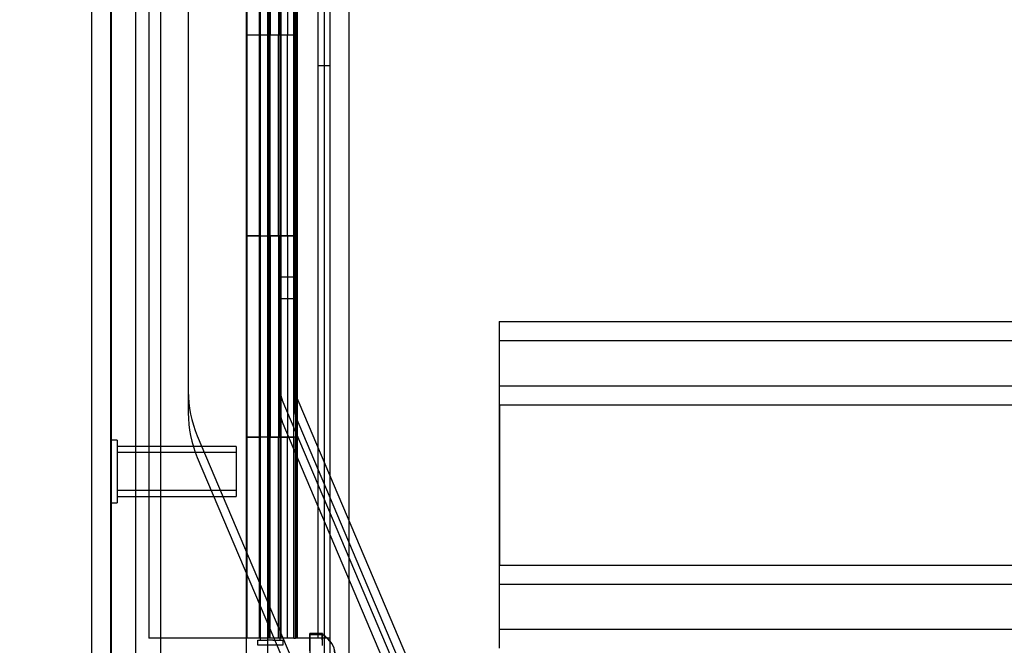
# Model space of a CAD drawing. Header units: inches. Extents: x 1 to 359, y -2 to 239.
# Tile 42 of 82: x 176.61 to 181.51, y 89.35 to 92.46. Entities that reach past the tile are written whole.
import ezdxf
from ezdxf.enums import TextEntityAlignment as Align
from ezdxf.lldxf.tags import DXFTag

# ---------------------------------------------------------------- set-up
doc = ezdxf.new("R2010")
doc.units = ezdxf.units.IN
doc.header["$MEASUREMENT"] = 0
for name, color, linetype in [('COM53964-1', 7, 'Continuous'), ('COM54746-60', 7, 'Continuous'), ('COM70220', 7, 'Continuous'), ('COM70739-9', 7, 'Continuous'), ('COM70839-3', 7, 'Continuous'), ('COM71196-6', 7, 'Continuous'), ('COM71301-1', 7, 'Continuous'), ('Default', 7, 'Continuous'), ('NTS18147', 7, 'Continuous'), ('STD26258', 7, 'Continuous')]:
    doc.layers.add(name, color=color, linetype=linetype)
doc.styles.add('SEACAD_Times_New_Roman', font='times.ttf')
tags = doc.linetypes.add('HIDDEN2', pattern=[0.1875, 0.125, -0.0625]).pattern_tags.tags
tags[6:7] = [DXFTag(74, 4), DXFTag(75, 0), DXFTag(340, '0'), DXFTag(46, 0.0), DXFTag(50, 0.0), DXFTag(44, 0.0), DXFTag(45, 0.0)]
tags[4:5] = [DXFTag(74, 4), DXFTag(75, 0), DXFTag(340, '0'), DXFTag(46, 0.0), DXFTag(50, 0.0), DXFTag(44, 0.0), DXFTag(45, 0.0)]
doc.dimstyles.new('HAMMOND_(STH_-_300x200)', dxfattribs={"dimtxt": 1.5, "dimasz": 1.875, "dimexe": 0.75, "dimexo": 0.75, "dimgap": 0.375, "dimtad": 0, "dimtih": 1, "dimtoh": 1, "dimzin": 0, "dimdsep": 46, "dimtxsty": 'SEACAD_Times_New_Roman', "dimblk1": '_SE_FILLED', "dimblk2": '_SE_FILLED', "dimsah": 1, "dimcen": 0.75, "dimadec": 0, "dimazin": 0, "dimtfac": 0.8, "dimtofl": 0, "dimtmove": 0, "dimatfit": 3, "dimfxl": 1, "dimtolj": 1, "dimtzin": 0, "dimarcsym": 0})

# ---------------------------------------------------------------- blocks, each defined once
blk = doc.blocks.new('SE4')
at = {"layer": 'COM53964-1', "color": 7, "linetype": 'HIDDEN2'}
for p, q in [((178.9951, 90.9569), (178.9951, 90.8189)), ((178.9951, 90.9569), (195.3701, 90.9569)), ((178.9961, 90.8189), (178.9961, 90.9569)), ((178.9951, 90.8619), (195.3701, 90.8619)), ((178.9951, 90.8189), (178.9951, 89.4699)), ((178.9961, 90.6809), (178.9961, 90.8189)), ((178.9961, 90.5429), (178.9961, 90.6809)), ((178.9951, 90.6379), (195.3701, 90.6379)), ((178.9951, 90.5429), (195.3701, 90.5429)), ((178.9961, 90.5429), (178.9961, 89.7459)), ((178.9951, 89.7459), (195.3701, 89.7459)), ((178.9961, 89.6079), (178.9961, 89.7459)), ((178.9951, 89.6509), (195.3701, 89.6509)), ((178.9961, 89.4699), (178.9961, 89.6079)), ((178.9951, 89.4699), (178.9951, 89.3319)), ((178.9961, 89.3319), (178.9961, 89.4699)), ((178.9951, 89.4269), (195.3701, 89.4269))]:
    blk.add_line(p, q, dxfattribs=at)
at = {"layer": 'COM54746-60', "color": 7, "linetype": 'HIDDEN2'}
for p, q in [((177.2505, 149.3819), (177.2505, 89.3819)), ((178.0911, 149.3819), (178.0911, 89.3819)), ((177.8051, 148.3818), (177.8051, 89.3819)), ((177.9051, 89.3819), (177.9051, 148.3818)), ((177.8001, 93.3819), (177.8001, 92.3819)), ((177.8445, 92.3819), (177.8445, 93.3809)), ((177.8501, 92.3819), (177.8501, 93.3809)), ((177.8551, 93.3819), (177.8551, 92.3819)), ((177.8965, 93.3819), (177.8965, 92.3819)), ((177.9101, 92.3819), (177.9101, 93.3809)), ((177.9721, 92.3819), (177.9721, 93.3809)), ((177.9811, 93.3819), (177.9811, 92.3819)), ((177.9855, 92.3819), (177.9855, 93.3819)), ((177.9901, 92.3819), (177.9901, 93.3819)), ((177.8001, 92.3819), (177.8001, 91.3809)), ((177.8445, 92.3819), (177.8445, 91.3809)), ((177.8501, 92.3819), (177.8501, 91.3809)), ((177.8551, 91.3819), (177.8551, 92.3819)), ((177.8965, 91.3819), (177.8965, 92.3819)), ((177.9101, 91.3809), (177.9101, 92.3819)), ((177.9415, 91.3819), (177.9415, 92.3819)), ((177.9901, 92.3819), (177.9855, 92.3819)), ((177.9901, 91.3819), (177.9901, 92.3819)), ((178.0911, 92.2299), (178.1531, 92.2299)), ((177.8001, 91.3829), (177.7381, 91.3829)), ((177.8001, 91.3829), (177.8445, 91.3829)), ((177.8001, 91.3819), (177.8001, 90.3819)), ((177.9721, 91.3829), (177.8445, 91.3829)), ((177.8445, 90.382), (177.8445, 91.3809)), ((177.8501, 90.382), (177.8501, 91.3809)), ((177.8551, 91.3819), (177.8551, 90.3819)), ((177.8965, 91.3819), (177.8965, 90.3819)), ((177.9101, 90.382), (177.9101, 91.3809)), ((177.9721, 91.3809), (177.9721, 91.3819)), ((177.9721, 90.382), (177.9721, 91.3809)), ((177.9811, 91.3819), (177.9811, 90.3819)), ((177.9901, 91.3819), (177.9855, 91.3819)), ((177.9855, 90.3819), (177.9855, 91.3819)), ((177.9901, 90.3819), (177.9901, 91.3819)), ((177.7381, 90.382), (177.8001, 90.382)), ((177.8445, 90.382), (177.8001, 90.382)), ((177.8001, 90.3819), (177.8001, 89.3819)), ((177.8445, 90.382), (177.9721, 90.382)), ((177.8445, 90.3819), (177.8445, 89.3819)), ((177.8501, 90.3819), (177.8501, 89.3819)), ((177.8551, 89.3819), (177.8551, 90.3819)), ((177.8965, 89.3819), (177.8965, 90.3819)), ((177.9101, 89.3819), (177.9101, 90.3819)), ((177.9415, 89.3819), (177.9415, 90.3819)), ((177.9901, 90.3819), (177.9855, 90.3819)), ((177.9901, 89.3819), (177.9901, 90.3819)), ((177.7361, 89.3819), (177.2505, 89.3819)), ((177.9721, 89.3819), (177.9811, 89.3819))]:
    blk.add_line(p, q, dxfattribs=at)
at = {"layer": 'COM54746-60', "color": 7, "linetype": 'Continuous'}
for p, q in [((177.7381, 93.3819), (177.7381, 92.3819)), ((177.9415, 93.3819), (177.9415, 92.3819)), ((177.7381, 92.3819), (177.7381, 91.3809)), ((177.9415, 92.3819), (177.7381, 92.3819)), ((177.9415, 92.3819), (177.7381, 92.3819)), ((177.9855, 92.3819), (177.9415, 92.3819)), ((177.9721, 91.3819), (177.9721, 92.3819)), ((177.9811, 91.3819), (177.9811, 92.3819)), ((177.9855, 92.3819), (177.9855, 91.3819)), ((177.9415, 91.3819), (177.7381, 91.3819)), ((177.7381, 91.3819), (177.7381, 90.3819)), ((177.9721, 91.3809), (177.7381, 91.3809)), ((177.9415, 91.3819), (177.9415, 90.3819)), ((177.9855, 91.3819), (177.9415, 91.3819)), ((177.7381, 90.3819), (177.7381, 89.3819)), ((177.9415, 90.3819), (177.7381, 90.3819)), ((177.9415, 90.3819), (177.7381, 90.3819)), ((177.9855, 90.3819), (177.9415, 90.3819)), ((177.9721, 89.3819), (177.9721, 90.3819)), ((177.9811, 89.3819), (177.9811, 90.3819)), ((177.9855, 90.3819), (177.9855, 89.3819)), ((177.7381, 89.3819), (177.7361, 89.3819)), ((177.9721, 89.3819), (177.7381, 89.3819)), ((177.7926, 89.3469), (177.7926, 89.3729)), ((177.7926, 89.3729), (177.8426, 89.3729)), ((177.8051, 89.3819), (177.8051, 89.3729)), ((177.8676, 89.3729), (177.8426, 89.3729)), ((177.8676, 89.3729), (177.9176, 89.3729)), ((177.9051, 89.3729), (177.9051, 89.3819)), ((177.9176, 89.3729), (177.9176, 89.3469)), ((177.9855, 89.3819), (177.9811, 89.3819)), ((178.1531, 89.3819), (177.9855, 89.3819)), ((177.8426, 89.3469), (177.7926, 89.3469)), ((177.8676, 89.3469), (177.8426, 89.3469)), ((177.9176, 89.3469), (177.8676, 89.3469))]:
    blk.add_line(p, q, dxfattribs=at)
at = {"layer": 'COM70220', "color": 7, "linetype": 'HIDDEN2'}
for p, q in [((177.0621, 88.8159), (177.0621, 149.8759)), ((177.0631, 88.8159), (177.0631, 149.8759)), ((177.0651, 88.8159), (177.0651, 149.8759)), ((177.3111, 88.8159), (177.3111, 149.8759))]:
    blk.add_line(p, q, dxfattribs=at)
at = {"layer": 'COM70739-9', "color": 7, "linetype": 'HIDDEN2'}
blk.add_line((178.1231, 149.5829), (178.1231, 88.9629), dxfattribs=at)
at = {"layer": 'COM70839-3', "color": 7, "linetype": 'HIDDEN2'}
for p, q in [((177.906, 90.61), (177.9092, 118.5123)), ((177.978, 90.6099), (177.9812, 118.5123)), ((177.906, 90.5024), (177.9092, 118.4048)), ((177.978, 90.5024), (177.9812, 118.4048)), ((177.4499, 116.2521), (177.4469, 90.61)), ((177.4499, 116.1446), (177.4469, 90.5025)), ((177.906, 91.179), (177.978, 91.1789)), ((177.906, 91.0714), (177.978, 91.0714)), ((178.757, 88.7667), (177.9808, 90.5959)), ((178.6908, 88.7385), (177.9145, 90.5678)), ((178.757, 88.6591), (177.9808, 90.4884)), ((178.6908, 88.631), (177.9145, 90.4602)), ((177.492, 90.3884), (178.589, 87.8032)), ((177.492, 90.2809), (178.1976, 88.6179))]:
    blk.add_line(p, q, dxfattribs=at)
for centre, radius in [((178.014, 90.6099), 0.567), ((178.014, 90.6099), 0.108), ((178.014, 90.6099), 0.036), ((178.014, 90.5024), 0.567), ((178.014, 90.5024), 0.108), ((178.014, 90.5024), 0.036)]:
    blk.add_arc(centre, radius, 179.9934, 202.9934, dxfattribs=at)
at = {"layer": 'COM71196-6', "color": 7, "linetype": 'Continuous'}
for p, q in [((177.7361, 88.211), (177.7361, 150.5529)), ((176.9661, 88.3059), (176.9661, 150.4579))]:
    blk.add_line(p, q, dxfattribs=at)
at = {"layer": 'COM71196-6', "color": 7, "linetype": 'HIDDEN2'}
for p, q in [((177.0611, 88.3059), (177.0611, 150.4579)), ((177.8411, 150.0229), (177.8411, 88.5229))]:
    blk.add_line(p, q, dxfattribs=at)
at = {"layer": 'COM71301-1', "color": 7, "linetype": 'HIDDEN2'}
for p, q in [((177.1861, 88.6179), (177.1861, 149.9279)), ((178.2481, 88.6179), (178.2481, 149.9279))]:
    blk.add_line(p, q, dxfattribs=at)
at = {"layer": 'COM71301-1', "color": 7, "linetype": 'Continuous'}
blk.add_line((178.1531, 88.6179), (178.1531, 149.9279), dxfattribs=at)
at = {"layer": 'NTS18147', "color": 7, "linetype": 'HIDDEN2'}
for p, q in [((178.0513, 89.4006), (178.1143, 89.4011)), ((178.0513, 89.4006), (178.0516, 89.2118)), ((178.1145, 89.4057), (178.0515, 89.4052)), ((178.1148, 89.4011), (178.0518, 89.4006)), ((178.0547, 89.2118), (178.0518, 89.4006)), ((178.1149, 89.3465), (178.1143, 89.4011)), ((178.1152, 89.3465), (178.1148, 89.4011))]:
    blk.add_line(p, q, dxfattribs=at)
for centre, major_axis, ratio, start_param, end_param in [((178.0558, 88.9052), (0.0042, -0.5), 0.003907, 3.005104, 3.278061), ((178.1188, 88.9058), (0.0042, -0.5), 0.003907, 3.005104, 3.278061), ((177.8581, 89.3045), (-0.3183, -0.0034), 0.499987, 2.502372, 3.771791), ((177.8599, 89.3045), (-0.3183, -0.002), 0.500005, 2.511394, 3.780813)]:
    blk.add_ellipse(centre, major_axis=major_axis, ratio=ratio, start_param=start_param, end_param=end_param, dxfattribs=at)
at = {"layer": 'STD26258', "color": 7, "linetype": 'HIDDEN2'}
for p, q in [((177.0924, 90.3672), (177.0611, 90.3672)), ((177.0924, 90.3672), (177.0924, 90.0547)), ((177.6861, 90.3359), (177.0924, 90.3359)), ((177.6861, 90.3359), (177.6861, 90.0859)), ((177.6861, 90.3053), (177.0924, 90.3053)), ((177.6861, 90.1166), (177.0924, 90.1166)), ((177.0611, 90.0547), (177.0924, 90.0547)), ((177.0924, 90.0859), (177.6861, 90.0859))]:
    blk.add_line(p, q, dxfattribs=at)
blk = doc.blocks.new('DMBLK23')
at = {"layer": 'Default', "linetype": 'Continuous', "transparency": 16777216}
for points in [[(163.2122, 148.7729), (163.8372, 148.7729), (163.5247, 150.6479)], [(163.2122, 89.9909), (163.5247, 88.1159), (163.8372, 89.9909)]]:
    blk.add_hatch(color=7, dxfattribs=at).paths.add_polyline_path(points)
at = {"layer": 'Default', "color": 7, "linetype": 'Continuous', "transparency": 16777216}
for p, q in [((176.4061, 150.6479), (162.7747, 150.6479)), ((163.5247, 150.6479), (163.5247, 120.6569)), ((163.5247, 115.8569), (163.5247, 88.1159)), ((176.4061, 88.1159), (162.7747, 88.1159))]:
    blk.add_line(p, q, dxfattribs=at)
at = {"layer": 'Default', "color": 7, "linetype": 'Continuous', "transparency": 16777216, "style": 'SEACAD_Times_New_Roman'}
for s, p in [('62.53', (160.9654, 120.1319)), ('DOOR', (160.3789, 117.8819))]:
    blk.add_text(s, height=1.5, dxfattribs=at).set_placement(p, align=Align.TOP_LEFT)
blk = doc.blocks.new('_SE_FILLED')
at = {"color": 0}
blk.add_line((0, 0), (-1, 0), dxfattribs=at)
blk.add_solid([(0, 0), (-1, -0.1665), (-1, 0.1665), (0, 0)], dxfattribs=at)
blk = doc.blocks.new('DMBLK35')
at = {"layer": 'Default', "linetype": 'Continuous', "transparency": 16777216}
for points in [[(171.5589, 117.0886), (172.1839, 117.0886), (171.8714, 118.9636)], [(171.5589, 89.9909), (171.8714, 88.1159), (172.1839, 89.9909)]]:
    blk.add_hatch(color=7, dxfattribs=at).paths.add_polyline_path(points)
at = {"layer": 'Default', "color": 7, "linetype": 'Continuous', "transparency": 16777216}
for p, q in [((175.7811, 118.9636), (171.1214, 118.9636)), ((171.8714, 104.8148), (171.8714, 118.9636)), ((171.8714, 88.1159), (171.8714, 100.0148)), ((176.4061, 88.1159), (171.1214, 88.1159))]:
    blk.add_line(p, q, dxfattribs=at)
at = {"layer": 'Default', "color": 7, "linetype": 'Continuous', "transparency": 16777216, "style": 'SEACAD_Times_New_Roman'}
for s, p in [('30.85', (169.3122, 104.2898)), ('TYP', (169.7743, 102.0398))]:
    blk.add_text(s, height=1.5, dxfattribs=at).set_placement(p, align=Align.TOP_LEFT)

msp = doc.modelspace()

# ---------------------------------------------------------------- block references
at = {"layer": 'Default'}
msp.add_blockref('SE4', (0, 0), dxfattribs=at)

# ---------------------------------------------------------------- dimensions: what is measured, and where the dimension line sits
at = {"layer": 'Default', "color": 7, "linetype": 'Continuous'}
for base, p1, p2, angle, text, picture, middle, dimtype in [((163.5247, 150.6479), (177.1561, 150.6479), (177.1561, 88.1159), 270, '\\A1;<>\\PDOOR', 'DMBLK23', (163.5247, 119.3819), 161), ((171.8714, 118.9636), (177.1561, 88.1159), (176.5311, 118.9636), 90, '\\A1;<>\\PTYP', 'DMBLK35', (171.8714, 103.5398), 160)]:
    dim = msp.add_linear_dim(base=base, p1=p1, p2=p2, angle=angle, text=text, dimstyle='HAMMOND_(STH_-_300x200)', dxfattribs=at)
    dim.commit()
    dim.dimension.update_dxf_attribs({"geometry": picture, "text_midpoint": middle, "dimtype": dimtype})

doc.saveas('drawing.dxf')
